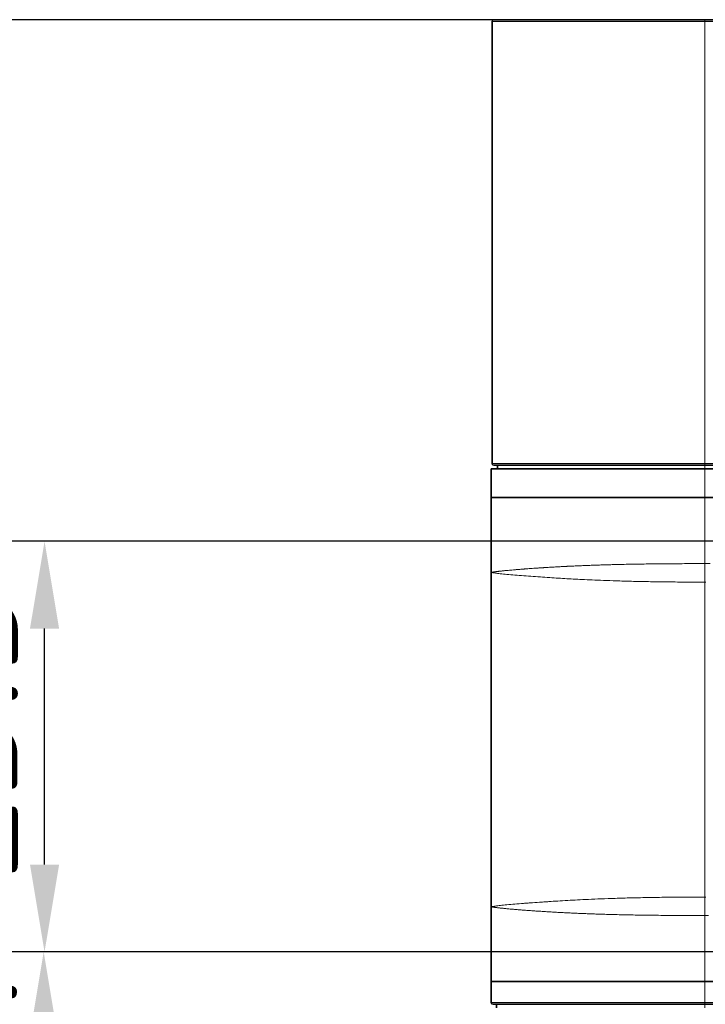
# Model space of a CAD drawing. Header units: millimetres. Extents: x 10 to 830, y 10 to 584.
# Tile 11 of 174: x 151 to 190, y 173 to 229. Entities that reach past the tile are written whole.
import ezdxf

# ---------------------------------------------------------------- set-up
doc = ezdxf.new("R2010")
doc.units = ezdxf.units.MM
doc.header["$LTSCALE"] = 2
for name, color, linetype, lineweight in [('Bemaßung (ISO)', 7, 'Continuous', 25), ('Sichtbar (ISO)', 7, 'Continuous', 35), ('Sichtbar schmal (ISO)', 7, 'Continuous', 18)]:
    doc.layers.add(name, color=color, linetype=linetype, lineweight=lineweight)
doc.styles.add('Notiztext (ISO)', font='isocpeur.ttf')
doc.dimstyles.new('Standard (ISO)', dxfattribs={"dimscale": 2, "dimtxt": 3.5, "dimasz": 2.5, "dimexe": 2, "dimexo": 0, "dimgap": 0.762, "dimtad": 1, "dimtoh": 1, "dimdec": 8, "dimdsep": 46, "dimtxsty": 'Notiztext (ISO)', "dimcen": 0.09, "dimdle": 10, "dimclrd": 256, "dimclre": 256, "dimclrt": 256, "dimadec": 6, "dimazin": 2, "dimtfac": 0.514286, "dimtdec": 3, "dimtmove": 0, "dimatfit": 3, "dimfxl": 1, "dimtolj": 1, "dimlwd": -1, "dimlwe": -1, "dimarcsym": 0})

# ---------------------------------------------------------------- blocks, each defined once
blk = doc.blocks.new('*D27')
at = {"layer": 'Bemaßung (ISO)', "transparency": 16777216}
for p, q in [((208.485, 199.516), (148.639, 199.516)), ((152.639, 181.016), (152.639, 194.516)), ((208.485, 176.016), (148.639, 176.016))]:
    blk.add_line(p, q, dxfattribs=at)
for points in [[(151.806, 194.516), (153.473, 194.516), (152.639, 199.516)], [(151.806, 181.016), (153.473, 181.016), (152.639, 176.016)]]:
    blk.add_solid(points, dxfattribs=at)
at = {"layer": 'Defpoints', "color": 0, "transparency": 16777216}
for p in [(152.639, 199.516), (208.485, 199.516), (208.485, 176.016)]:
    blk.add_point(p, dxfattribs=at)
at = {"layer": 'Bemaßung (ISO)', "transparency": 16777216, "insert": (144.115, 180.066), "char_height": 7, "attachment_point": 1, "rotation": 90, "style": 'Notiztext (ISO)'}
blk.add_mtext('\\A1;23.5', dxfattribs=at)
blk = doc.blocks.new('*D28')
at = {"layer": 'Bemaßung (ISO)', "transparency": 16777216}
for p, q in [((213.635, 176.016), (148.59, 176.016)), ((152.59, 171.016), (152.59, 164.366)), ((181.76, 159.366), (148.59, 159.366))]:
    blk.add_line(p, q, dxfattribs=at)
for points in [[(151.757, 171.016), (153.423, 171.016), (152.59, 176.016)], [(151.757, 164.366), (153.423, 164.366), (152.59, 159.366)]]:
    blk.add_solid(points, dxfattribs=at)
at = {"layer": 'Defpoints', "color": 0, "transparency": 16777216}
for p in [(213.635, 176.016), (152.59, 159.366), (181.76, 159.366)]:
    blk.add_point(p, dxfattribs=at)
at = {"layer": 'Bemaßung (ISO)', "transparency": 16777216, "insert": (144.066, 160.691), "char_height": 7, "attachment_point": 1, "rotation": 90, "style": 'Notiztext (ISO)'}
blk.add_mtext('\\A1;16.7', dxfattribs=at)
blk = doc.blocks.new('*D30')
at = {"layer": 'Bemaßung (ISO)', "transparency": 16777216}
for p, q in [((190.391, 229.366), (125.76, 229.366)), ((129.76, 164.366), (129.76, 224.366)), ((181.76, 159.366), (125.76, 159.366))]:
    blk.add_line(p, q, dxfattribs=at)
for points in [[(128.927, 224.366), (130.593, 224.366), (129.76, 229.366)], [(128.927, 164.366), (130.593, 164.366), (129.76, 159.366)]]:
    blk.add_solid(points, dxfattribs=at)
at = {"layer": 'Defpoints', "color": 0, "transparency": 16777216}
for p in [(129.76, 229.366), (190.391, 229.366), (181.76, 159.366)]:
    blk.add_point(p, dxfattribs=at)
at = {"layer": 'Bemaßung (ISO)', "transparency": 16777216, "insert": (121.236, 190.166), "char_height": 7, "attachment_point": 1, "rotation": 90, "style": 'Notiztext (ISO)'}
blk.add_mtext('\\A1;70', dxfattribs=at)

msp = doc.modelspace()

# ---------------------------------------------------------------- linework, layer by layer
at = {"layer": 'Sichtbar (ISO)'}
for p, q in [((190.39148968, 229.36639479), (278.46294149, 229.36639479)), ((178.23476846, 203.96790502), (178.23476846, 229.26639479)), ((178.18476846, 202.01438938), (178.18476846, 203.66642402)), ((190.39148969, 203.66642402), (178.18476846, 203.66642402)), ((178.53476846, 203.66790502), (178.53476846, 203.86790502)), ((178.53476846, 203.66790502), (190.39148969, 203.66790502)), ((304.37804724, 203.86790502), (190.39148968, 203.86790502)), ((304.37804723, 203.66790502), (190.39148969, 203.66790502)), ((304.37804723, 203.66642402), (190.39148969, 203.66642402)), ((190.39148969, 202.01438861), (210.89544138, 202.01438885)), ((178.18476837, 178.59907746), (178.18476838, 197.73377069)), ((178.18476846, 174.31845866), (178.18476846, 173.11642402)), ((210.89432725, 174.31845936), (190.39148969, 174.31845943)), ((190.39148968, 173.01642402), (178.28476846, 173.01642402)), ((178.48476846, 173.01642402), (178.48476846, 172.81642402)), ((190.39148969, 173.01642402), (304.37804723, 173.01642402))]:
    msp.add_line(p, q, dxfattribs=at)
for centre, start, end in [((178.33476846, 229.26639479), 90, 180), ((178.33476846, 203.96790502), 180, 270), ((178.28476846, 173.11642402), 180, 270)]:
    msp.add_arc(centre, 0.1, start, end, dxfattribs=at)
for points, knots in [([(178.33476846, 229.36639479), (178.33476847, 229.36639479), (178.33505034, 229.36639479), (178.33654737, 229.36639479), (178.3380444, 229.36639479), (178.34072806, 229.36639479), (178.34633441, 229.36639478), (178.35194077, 229.36639478), (178.36038405, 229.3663947), (178.37497554, 229.36639476), (178.38956702, 229.36639482), (178.4105149, 229.3663948), (178.43890814, 229.36639478), (178.46730138, 229.36639475), (178.50307969, 229.36639479), (178.5459502, 229.36639479), (178.58882071, 229.36639478), (178.63873185, 229.36639479), (178.69450607, 229.36639479), (178.7502803, 229.36639479), (178.81192981, 229.36639479), (178.87788716, 229.36639479), (178.94384451, 229.36639479), (179.01409301, 229.36639479), (179.08759974, 229.36639479), (179.16110647, 229.36639479), (179.23786629, 229.36639479), (179.31731846, 229.36639479), (179.39677063, 229.36639479), (179.47891555, 229.36639479), (179.56305256, 229.36639479), (179.64718956, 229.36639479), (179.73326697, 229.36639479), (179.8229066, 229.36639479), (179.91254624, 229.36639478), (180.00570034, 229.36639478), (180.10679734, 229.36639478), (180.20789433, 229.36639479), (180.31702088, 229.36639478), (180.43382919, 229.36639478), (180.5506375, 229.36639479), (180.67519036, 229.36639479), (180.8023135, 229.36639478), (180.92943664, 229.36639477), (181.05904651, 229.36639479), (181.19055762, 229.36639478), (181.32206874, 229.36639478), (181.45542503, 229.36639478), (181.59744099, 229.36639478), (181.73945695, 229.36639479), (181.89017348, 229.36639478), (182.05306751, 229.36639479), (182.21596155, 229.36639479), (182.39106182, 229.36639479), (182.57802236, 229.36639478), (182.7649829, 229.36639477), (182.9637681, 229.36639475), (183.17793302, 229.36639478), (183.39209793, 229.3663948), (183.62166357, 229.36639481), (183.86348, 229.36639476), (184.10529643, 229.36639471), (184.35931044, 229.36639471), (184.63591937, 229.36639476), (184.91252829, 229.36639481), (185.21178224, 229.36639477), (185.52358347, 229.36639478), (185.83538469, 229.36639479), (186.15976194, 229.36639482), (186.46768989, 229.36639476), (186.77561784, 229.3663947), (187.0670728, 229.36639478), (187.33724648, 229.36639479), (187.60742017, 229.36639479), (187.85631358, 229.36639479), (188.08958716, 229.36639479), (188.32286073, 229.36639479), (188.54051605, 229.36639479), (188.7463537, 229.36639479), (188.95219135, 229.36639479), (189.14621163, 229.36639479), (189.33225918, 229.36639479), (189.51830674, 229.36639479), (189.69638163, 229.36639479), (189.8722764, 229.36639479), (190.04817117, 229.36639479), (190.22188584, 229.36639479), (190.39148967, 229.36639479)], [0.00000000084, 0.00000000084, 0.00000000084, 0.00000000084, 0.03448275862, 0.03448275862, 0.03448275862, 0.06896551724, 0.06896551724, 0.06896551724, 0.10344827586, 0.10344827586, 0.10344827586, 0.13793103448, 0.13793103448, 0.13793103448, 0.1724137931, 0.1724137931, 0.1724137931, 0.20689655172, 0.20689655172, 0.20689655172, 0.24137931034, 0.24137931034, 0.24137931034, 0.27586206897, 0.27586206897, 0.27586206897, 0.31034482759, 0.31034482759, 0.31034482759, 0.34482758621, 0.34482758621, 0.34482758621, 0.37931034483, 0.37931034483, 0.37931034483, 0.41379310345, 0.41379310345, 0.41379310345, 0.44827586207, 0.44827586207, 0.44827586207, 0.48275862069, 0.48275862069, 0.48275862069, 0.51724137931, 0.51724137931, 0.51724137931, 0.55172413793, 0.55172413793, 0.55172413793, 0.58620689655, 0.58620689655, 0.58620689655, 0.62068965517, 0.62068965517, 0.62068965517, 0.65517241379, 0.65517241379, 0.65517241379, 0.68965517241, 0.68965517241, 0.68965517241, 0.72413793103, 0.72413793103, 0.72413793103, 0.75862068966, 0.75862068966, 0.75862068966, 0.79310344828, 0.79310344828, 0.79310344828, 0.8275862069, 0.8275862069, 0.8275862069, 0.86206896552, 0.86206896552, 0.86206896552, 0.89655172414, 0.89655172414, 0.89655172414, 0.93103448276, 0.93103448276, 0.93103448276, 0.96551724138, 0.96551724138, 0.96551724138, 1, 1, 1, 1]), ([(190.39148967, 203.86790502), (189.95739589, 203.86790502), (189.54162155, 203.86790502), (189.14616505, 203.86790502), (188.75070854, 203.86790503), (188.37556984, 203.86790503), (188.01474386, 203.86790503), (187.65391787, 203.86790502), (187.30740616, 203.86790502), (186.97957144, 203.86790502), (186.65173671, 203.86790503), (186.34257529, 203.86790502), (186.04939416, 203.86790502), (185.75621304, 203.86790503), (185.47900799, 203.86790503), (185.21236449, 203.86790503), (184.945721, 203.86790502), (184.68965001, 203.86790502), (184.44573511, 203.86790502), (184.20182022, 203.86790502), (183.97006286, 203.86790502), (183.75364553, 203.86790503), (183.5372282, 203.86790503), (183.33613424, 203.86790502), (183.14791963, 203.86790502), (182.95970503, 203.86790502), (182.78437244, 203.86790503), (182.61952015, 203.86790502), (182.45466786, 203.86790502), (182.30029384, 203.86790502), (182.15552219, 203.86790503), (182.01075054, 203.86790503), (181.87555384, 203.86790502), (181.74431545, 203.86790502), (181.61307705, 203.86790502), (181.4857969, 203.86790503), (181.35878551, 203.86790503), (181.23177412, 203.86790502), (181.10509464, 203.86790502), (180.98221498, 203.86790502), (180.85933532, 203.86790502), (180.74027033, 203.86790502), (180.6284157, 203.86790503), (180.51656107, 203.86790503), (180.41184647, 203.86790502), (180.31289257, 203.86790503), (180.21393867, 203.86790503), (180.1206929, 203.86790503), (180.02889052, 203.86790503), (179.93708815, 203.86790502), (179.84677762, 203.86790503), (179.75747945, 203.86790503), (179.66818127, 203.86790502), (179.57994323, 203.86790502), (179.49454902, 203.86790503), (179.40915482, 203.86790503), (179.32657579, 203.86790503), (179.24704384, 203.86790502), (179.16751189, 203.86790502), (179.09105153, 203.86790502), (179.01856002, 203.86790502), (178.9460685, 203.86790502), (178.87755106, 203.86790502), (178.81395218, 203.86790502), (178.7503533, 203.86790502), (178.69167269, 203.86790503), (178.63939273, 203.86790502), (178.58711276, 203.86790502), (178.5412658, 203.86790502), (178.50283037, 203.86790502), (178.46439494, 203.86790502), (178.43340754, 203.86790503), (178.40951667, 203.86790503), (178.3856258, 203.86790502), (178.36888327, 203.86790502), (178.35778325, 203.86790503), (178.34668323, 203.86790503), (178.3411477, 203.86790502), (178.33818655, 203.86790503), (178.33522539, 203.86790503), (178.33476657, 203.86790502), (178.33476846, 203.86790502)], [0, 0, 0, 0, 0.037037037, 0.037037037, 0.037037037, 0.0740740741, 0.0740740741, 0.0740740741, 0.1111111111, 0.1111111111, 0.1111111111, 0.1481481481, 0.1481481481, 0.1481481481, 0.1851851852, 0.1851851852, 0.1851851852, 0.2222222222, 0.2222222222, 0.2222222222, 0.2592592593, 0.2592592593, 0.2592592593, 0.2962962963, 0.2962962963, 0.2962962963, 0.3333333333, 0.3333333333, 0.3333333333, 0.3703703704, 0.3703703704, 0.3703703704, 0.4074074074, 0.4074074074, 0.4074074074, 0.4444444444, 0.4444444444, 0.4444444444, 0.4814814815, 0.4814814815, 0.4814814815, 0.5185185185, 0.5185185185, 0.5185185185, 0.5555555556, 0.5555555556, 0.5555555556, 0.5925925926, 0.5925925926, 0.5925925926, 0.6296296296, 0.6296296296, 0.6296296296, 0.6666666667, 0.6666666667, 0.6666666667, 0.7037037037, 0.7037037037, 0.7037037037, 0.7407407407, 0.7407407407, 0.7407407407, 0.7777777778, 0.7777777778, 0.7777777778, 0.8148148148, 0.8148148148, 0.8148148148, 0.8518518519, 0.8518518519, 0.8518518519, 0.8888888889, 0.8888888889, 0.8888888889, 0.9259259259, 0.9259259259, 0.9259259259, 0.962962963, 0.962962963, 0.962962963, 1, 1, 1, 1]), ([(178.18476837, 197.73377069), (178.18476838, 198.22708735), (178.1847685, 199.20192568), (178.18476845, 200.62880365), (178.18476846, 201.5564594), (178.18476846, 202.01438938)], [0.00000000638, 0.00000000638, 0.00000000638, 0.00000000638, 0.33333333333, 0.66666666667, 1, 1, 1, 1]), ([(178.18476846, 202.01438938), (178.18476846, 202.01438938), (178.22282031, 202.01438839), (179.15870757, 202.01438873), (180.51822986, 202.01438869), (182.33256944, 202.01438869), (185.41385442, 202.01438873), (188.53563138, 202.01438861), (190.39148969, 202.01438861)], [0, 0, 0, 0, 0.2081122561, 0.4003749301, 0.4965062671, 0.5940825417, 0.7892350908, 1, 1, 1, 1]), ([(190.39148969, 174.31845943), (188.53563138, 174.31845943), (185.41385442, 174.31845931), (182.33256944, 174.31845935), (180.51822986, 174.31845935), (179.15870757, 174.31845931), (178.22282031, 174.31845965), (178.18476846, 174.31845866), (178.18476846, 174.31845866)], [0, 0, 0, 0, 0.2107649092, 0.4059174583, 0.5034937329, 0.5996250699, 0.7918877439, 1, 1, 1, 1])]:
    msp.add_open_spline(points, degree=3, knots=knots, dxfattribs=at)
msp.add_open_spline([(178.18476846, 174.31845866), (178.18476846, 174.77639405), (178.18476845, 175.70405701), (178.1847685, 177.13093495), (178.18476837, 178.1057662), (178.18476837, 178.59907746)], degree=3, dxfattribs=at)
at = {"layer": 'Sichtbar schmal (ISO)'}
for p, q in [((190.39148969, 229.26639479), (190.39148969, 229.36639479)), ((178.23476846, 229.26639479), (190.3914897, 229.26639479)), ((190.3914897, 203.96790502), (190.3914897, 229.26639479)), ((190.3914897, 229.26639479), (278.46294149, 229.26639479)), ((190.3914897, 203.96790502), (178.23476846, 203.96790502)), ((190.39148969, 203.96790502), (190.39148969, 203.86790502)), ((190.39148969, 203.86790502), (190.39148969, 203.66790502)), ((190.39148969, 203.66642402), (190.39148969, 202.01438861)), ((304.37804722, 203.96790502), (190.3914897, 203.96790502)), ((190.39158572, 198.23679808), (190.39148969, 202.01438861)), ((190.39153778, 198.23679808), (190.69844447, 198.236796)), ((190.39137996, 197.17854401), (190.45978259, 197.17854907)), ((190.39148947, 179.15429898), (190.39137996, 197.17854401)), ((190.45978259, 179.15429897), (190.39148949, 179.15429898)), ((190.39148971, 178.0960501), (190.39148971, 179.15429898)), ((190.39148969, 174.31845943), (190.3914897, 178.09605006)), ((190.60079009, 178.09605204), (190.3914897, 178.09605006)), ((190.39148969, 173.11642402), (190.39148969, 174.31845943)), ((190.39148969, 173.11642402), (178.18476846, 173.11642402)), ((304.37804723, 173.11642402), (190.39148969, 173.11642402)), ((190.39148969, 173.11642402), (190.39148969, 173.01642402)), ((190.39148969, 172.81642402), (190.39148969, 173.01642402))]:
    msp.add_line(p, q, dxfattribs=at)
for points, knots in [([(178.18476834, 197.73377068), (178.18476834, 197.73377055), (178.18476857, 197.73377038), (178.18476901, 197.73377037), (178.18476945, 197.73377036), (178.18477012, 197.73377037), (178.18477101, 197.73377046), (178.1847719, 197.73377054), (178.18477301, 197.73377067), (178.18477434, 197.73377086), (178.18477567, 197.73377105), (178.18477723, 197.73377129), (178.184779, 197.73377158), (178.18478078, 197.73377187), (178.18478278, 197.73377222), (178.184785, 197.73377262), (178.18478722, 197.73377302), (178.18478965, 197.73377347), (178.18479231, 197.73377397), (178.18479498, 197.73377448), (178.18479786, 197.73377504), (178.18480097, 197.73377565), (178.18480408, 197.73377626), (178.18480741, 197.73377692), (178.18481098, 197.73377764), (178.18481455, 197.73377836), (178.18481818, 197.7337791), (178.18482234, 197.73377996), (178.1848265, 197.73378082), (178.18482839, 197.73378118), (178.18483507, 197.73378259), (178.18484175, 197.733784), (178.18485392, 197.73378653), (178.18486441, 197.73378877), (178.1848749, 197.73379102), (178.18488669, 197.73379353), (178.18489917, 197.73379623), (178.18491165, 197.73379892), (178.18492502, 197.73380182), (178.18493937, 197.73380495), (178.18495372, 197.73380808), (178.18496834, 197.73381125), (178.18498505, 197.73381494), (178.18500176, 197.73381863), (178.1850094, 197.73382019), (178.18503624, 197.7338262), (178.18504966, 197.7338292), (178.18507154, 197.73383402), (178.18509251, 197.73383862), (178.18511349, 197.73384322), (178.18513314, 197.7338476), (178.18515425, 197.7338523), (178.18517537, 197.733857), (178.18519805, 197.73386203), (178.18522149, 197.73386723), (178.18524493, 197.73387243), (178.18526911, 197.73387781), (178.18529426, 197.73388341), (178.18531941, 197.73388901), (178.18534555, 197.73389483), (178.18537258, 197.73390084), (178.1853996, 197.73390686), (178.18542751, 197.73391307), (178.18545648, 197.73391953), (178.18548545, 197.73392598), (178.1855155, 197.73393269), (178.18554599, 197.73393946), (178.18557648, 197.73394624), (178.18560734, 197.73395308), (178.18564114, 197.73396065), (178.18567494, 197.73396822), (178.18571191, 197.73397651), (178.18574196, 197.73398309), (178.185772, 197.73398967), (178.18579426, 197.73399455), (178.18584847, 197.73400678), (178.18590268, 197.73401901), (178.18599087, 197.73403859), (178.18607555, 197.73405723), (178.18616023, 197.73407587), (178.1862397, 197.73409358), (178.18632512, 197.73411257), (178.18641055, 197.73413156), (178.18650239, 197.73415183), (178.1865974, 197.73417279), (178.18669241, 197.73419375), (178.18679046, 197.7342154), (178.18689259, 197.7342379), (178.18699472, 197.73426041), (178.18710096, 197.73428377), (178.18721091, 197.7343079), (178.18732086, 197.73433203), (178.1874345, 197.73435693), (178.18755258, 197.73438279), (178.18767066, 197.73440865), (178.18779325, 197.73443546), (178.1879178, 197.73446256), (178.18804235, 197.73448966), (178.1881686, 197.73451704), (178.1883068, 197.73454722), (178.188445, 197.73457741), (178.1885961, 197.73461039), (178.18871979, 197.73463677), (178.18884347, 197.73466316), (178.18893615, 197.73468294), (178.18915699, 197.73473121), (178.18937782, 197.73477948), (178.18973516, 197.73485624), (178.19007938, 197.73492931), (178.1904236, 197.73500238), (178.19074765, 197.73507175), (178.19109643, 197.73514605), (178.19144521, 197.73522035), (178.19182065, 197.73529959), (178.19220984, 197.73538144), (178.19259902, 197.73546328), (178.19300142, 197.73554774), (178.19342133, 197.73563547), (178.19384125, 197.7357232), (178.19427884, 197.73581421), (178.19473265, 197.73590815), (178.19518646, 197.73600209), (178.19565637, 197.73609896), (178.19614555, 197.73619947), (178.19663472, 197.73629998), (178.19714344, 197.73640413), (178.19766178, 197.73650944), (178.19818012, 197.73661475), (178.19870703, 197.73672122), (178.19928314, 197.73683805), (178.19985924, 197.73695488), (178.20048858, 197.73708206), (178.20101141, 197.73718531), (178.20153423, 197.73728855), (178.20193525, 197.73736782), (178.2028484, 197.73755121), (178.20376156, 197.73773461), (178.20522193, 197.73802223), (178.20663711, 197.73829618), (178.20805228, 197.73857013), (178.20939264, 197.7388303), (178.21083837, 197.73910836), (178.2122841, 197.73938641), (178.21384343, 197.73968238), (178.21546565, 197.73998774), (178.21708787, 197.74029309), (178.2187707, 197.74060781), (178.22053263, 197.74093433), (178.22229457, 197.74126085), (178.22413631, 197.74159918), (178.22605325, 197.74194812), (178.22797019, 197.74229706), (178.22996183, 197.74265662), (178.23204165, 197.74302912), (178.23412147, 197.74340162), (178.2362907, 197.74378707), (178.23851224, 197.74417733), (178.24073378, 197.74456759), (178.24300306, 197.74496263), (178.24547965, 197.74539274), (178.24795623, 197.74582285), (178.25065773, 197.74628816), (178.25295876, 197.74667536), (178.25525979, 197.74706256), (178.25709262, 197.747371), (178.26096469, 197.74802519), (178.26483676, 197.74867938), (178.27089958, 197.74968097), (178.27682317, 197.75063608), (178.28274676, 197.75159119), (178.2884038, 197.75249803), (178.29451634, 197.75346316), (178.30062888, 197.75442828), (178.30723289, 197.75545236), (178.31413092, 197.75650642), (178.32102895, 197.75756047), (178.32821082, 197.75864426), (178.33575578, 197.75976586), (178.34330075, 197.76088746), (178.35121182, 197.76204696), (178.35948195, 197.76324149), (178.36775209, 197.76443602), (178.37637991, 197.76566554), (178.38540267, 197.7669333), (178.39442543, 197.76820107), (178.40384559, 197.76950713), (178.41361341, 197.7708413), (178.42338124, 197.77217548), (178.43348794, 197.7735376), (178.44421196, 197.77496549), (178.45493598, 197.77639338), (178.46631144, 197.77788798), (178.4772984, 197.77930586), (178.48828535, 197.78072374), (178.49875071, 197.78206021), (178.5129752, 197.78386241), (178.52719968, 197.78566461), (178.5454067, 197.78794153), (178.56436037, 197.79027321), (178.58331405, 197.79260489), (178.60285859, 197.79498385), (178.6241988, 197.79752656), (178.62812291, 197.79799412), (178.63210904, 197.79846733), (178.63615692, 197.79894597), (178.65412227, 197.80107029), (178.67330753, 197.80330174), (178.69363129, 197.80562246), (178.71853431, 197.80846606), (178.74513649, 197.8114426), (178.77367818, 197.8145609), (178.80221987, 197.81767921), (178.83270376, 197.82093962), (178.86529482, 197.8243419), (178.89788589, 197.82774418), (178.93258795, 197.83128833), (178.96944561, 197.83496545), (179.00630327, 197.83864256), (179.04529725, 197.84245182), (179.08709845, 197.84643154), (179.12889965, 197.85041126), (179.17358589, 197.85456651), (179.21921906, 197.85874019), (179.26485222, 197.86291386), (179.31112436, 197.86707809), (179.36676535, 197.87189138), (179.42240633, 197.87670467), (179.48862269, 197.88231153), (179.53068215, 197.88588512), (179.57274161, 197.88945871), (179.58923392, 197.89079471), (179.61441596, 197.89283695), (179.63959799, 197.8948792), (179.67405189, 197.89771829), (179.70836967, 197.90051164), (179.74268746, 197.90330499), (179.7767002, 197.90602305), (179.81317404, 197.90890917), (179.84964789, 197.91179529), (179.88863137, 197.91485905), (179.92949108, 197.91802956), (179.97035079, 197.92120007), (180.01307233, 197.92447421), (180.05800962, 197.9278728), (180.08194768, 197.92968323), (180.10651695, 197.9315296), (180.13170944, 197.93341046), (180.15380911, 197.9350604), (180.17638838, 197.93673688), (180.19943957, 197.93843889), (180.24876795, 197.94208111), (180.3002441, 197.94583733), (180.35447284, 197.94972783), (180.40870158, 197.95361833), (180.46572379, 197.95765069), (180.5237591, 197.96173963), (180.58179441, 197.96582856), (180.64069572, 197.9699406), (180.70792394, 197.97447427), (180.77515216, 197.97900795), (180.85122554, 197.98411125), (180.90756174, 197.98793177), (180.96389793, 197.99175229), (180.99989757, 197.99408541), (181.04135267, 197.99673113), (181.08280776, 197.99937685), (181.12998284, 198.00243599), (181.17575664, 198.0053629), (181.1915977, 198.00637582), (181.20726499, 198.00736957), (181.22283588, 198.00835094), (181.2522581, 198.01020529), (181.28133485, 198.01201541), (181.31061105, 198.01382709), (181.35538084, 198.01659756), (181.40062352, 198.01937926), (181.4458201, 198.02212371), (181.49101668, 198.02486816), (181.53616453, 198.02757345), (181.58132877, 198.03025274), (181.62649301, 198.03293203), (181.67167234, 198.03558515), (181.71708091, 198.0382142), (181.76248947, 198.04084325), (181.80813372, 198.04345087), (181.85301863, 198.04600808), (181.89790354, 198.04856528), (181.94200789, 198.05106171), (181.98908251, 198.05363437), (182.03615714, 198.05620704), (182.08626981, 198.05889443), (182.12521174, 198.06109309), (182.16415367, 198.06329175), (182.19171101, 198.06486042), (182.26134427, 198.06838423), (182.32295805, 198.0715022), (182.41779886, 198.0764198), (182.50962168, 198.08112108), (182.52157308, 198.08173299), (182.53346843, 198.08234123), (182.54522318, 198.08294136), (182.64728981, 198.08815232), (182.7389383, 198.09246295), (182.83451538, 198.0968361), (182.93009245, 198.10120925), (183.02965367, 198.10572239), (183.12933886, 198.11006843), (183.22902405, 198.11441448), (183.32882408, 198.11857273), (183.42981083, 198.12263837), (183.53079758, 198.126704), (183.63297239, 198.13068262), (183.73601987, 198.1345459), (183.83906734, 198.13840917), (183.9429869, 198.14215509), (184.04802807, 198.14579102), (184.15306924, 198.14942696), (184.25923346, 198.1529554), (184.36587312, 198.15637375), (184.47251278, 198.15979209), (184.57962397, 198.1630927), (184.68957019, 198.16629407), (184.79951641, 198.16949544), (184.91230746, 198.1726241), (185.01911381, 198.17555199), (185.12592015, 198.17847988), (185.22671917, 198.18111491), (185.35447958, 198.18414751), (185.45600253, 198.18655733), (185.57448476, 198.18931838), (185.69441744, 198.19199489), (185.72541268, 198.19268661), (185.75649605, 198.19337267), (185.78738137, 198.19404557), (185.93777404, 198.19732217), (186.08380142, 198.20017627), (186.23402678, 198.20291408), (186.38425213, 198.20565188), (186.53867504, 198.20829762), (186.6951645, 198.21075303), (186.85165396, 198.21320844), (187.01021045, 198.21546828), (187.17156421, 198.21756243), (187.33291798, 198.21965658), (187.49706888, 198.22158611), (187.66397767, 198.22334227), (187.83088646, 198.22509844), (188.00055318, 198.22668104), (188.17314015, 198.22809257), (188.34572711, 198.22950409), (188.52123432, 198.23074456), (188.69977193, 198.2318133), (188.87830954, 198.23288205), (189.05987756, 198.23377905), (189.24457967, 198.23450449), (189.42928178, 198.23522992), (189.61711797, 198.23578382), (189.80825777, 198.23616612), (189.99939758, 198.23654842), (190.1938422, 198.23675902), (190.39153381, 198.23679806)], [0.00008295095, 0.00008295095, 0.00008295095, 0.00008295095, 0.01538461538, 0.01538461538, 0.01538461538, 0.03076923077, 0.03076923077, 0.03076923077, 0.04615384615, 0.04615384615, 0.04615384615, 0.06153846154, 0.06153846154, 0.06153846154, 0.07692307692, 0.07692307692, 0.07692307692, 0.09230769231, 0.09230769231, 0.09230769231, 0.10769230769, 0.10769230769, 0.10769230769, 0.12307692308, 0.12307692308, 0.12307692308, 0.13846153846, 0.13846153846, 0.13846153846, 0.15384615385, 0.15384615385, 0.15384615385, 0.16923076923, 0.16923076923, 0.16923076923, 0.18461538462, 0.18461538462, 0.18461538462, 0.2, 0.2, 0.2, 0.21538461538, 0.21538461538, 0.21538461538, 0.23076923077, 0.23076923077, 0.23076923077, 0.23846153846, 0.23846153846, 0.23846153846, 0.24615384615, 0.24615384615, 0.24615384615, 0.25384615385, 0.25384615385, 0.25384615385, 0.26153846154, 0.26153846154, 0.26153846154, 0.26923076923, 0.26923076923, 0.26923076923, 0.27692307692, 0.27692307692, 0.27692307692, 0.28461538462, 0.28461538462, 0.28461538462, 0.29230769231, 0.29230769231, 0.29230769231, 0.3, 0.3, 0.3, 0.30769230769, 0.30769230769, 0.30769230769, 0.31538461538, 0.31538461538, 0.31538461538, 0.32307692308, 0.32307692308, 0.32307692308, 0.33076923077, 0.33076923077, 0.33076923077, 0.33846153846, 0.33846153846, 0.33846153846, 0.34615384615, 0.34615384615, 0.34615384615, 0.35384615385, 0.35384615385, 0.35384615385, 0.36153846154, 0.36153846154, 0.36153846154, 0.36923076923, 0.36923076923, 0.36923076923, 0.37692307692, 0.37692307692, 0.37692307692, 0.38461538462, 0.38461538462, 0.38461538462, 0.39230769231, 0.39230769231, 0.39230769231, 0.4, 0.4, 0.4, 0.40769230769, 0.40769230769, 0.40769230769, 0.41538461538, 0.41538461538, 0.41538461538, 0.42307692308, 0.42307692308, 0.42307692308, 0.43076923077, 0.43076923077, 0.43076923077, 0.43846153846, 0.43846153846, 0.43846153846, 0.44615384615, 0.44615384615, 0.44615384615, 0.45384615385, 0.45384615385, 0.45384615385, 0.46153846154, 0.46153846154, 0.46153846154, 0.46923076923, 0.46923076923, 0.46923076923, 0.47692307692, 0.47692307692, 0.47692307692, 0.48461538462, 0.48461538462, 0.48461538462, 0.49230769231, 0.49230769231, 0.49230769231, 0.5, 0.5, 0.5, 0.50769230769, 0.50769230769, 0.50769230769, 0.51538461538, 0.51538461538, 0.51538461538, 0.52307692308, 0.52307692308, 0.52307692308, 0.53076923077, 0.53076923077, 0.53076923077, 0.53846153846, 0.53846153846, 0.53846153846, 0.54615384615, 0.54615384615, 0.54615384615, 0.55384615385, 0.55384615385, 0.55384615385, 0.56153846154, 0.56153846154, 0.56153846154, 0.56923076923, 0.56923076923, 0.56923076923, 0.57692307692, 0.57692307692, 0.57692307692, 0.58461538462, 0.58461538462, 0.58461538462, 0.59230769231, 0.59230769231, 0.59230769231, 0.6, 0.6, 0.6, 0.60769230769, 0.60769230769, 0.60769230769, 0.61538461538, 0.61538461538, 0.61538461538, 0.62307692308, 0.62307692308, 0.62307692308, 0.63076923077, 0.63076923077, 0.63076923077, 0.63218372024, 0.63218372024, 0.63218372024, 0.63846153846, 0.63846153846, 0.63846153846, 0.64615384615, 0.64615384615, 0.64615384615, 0.65384615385, 0.65384615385, 0.65384615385, 0.66153846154, 0.66153846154, 0.66153846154, 0.66923076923, 0.66923076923, 0.66923076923, 0.67692307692, 0.67692307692, 0.67692307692, 0.68461538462, 0.68461538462, 0.68461538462, 0.69230769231, 0.69230769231, 0.69230769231, 0.7, 0.7, 0.7, 0.70769230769, 0.70769230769, 0.70769230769, 0.71538461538, 0.71538461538, 0.71538461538, 0.72307692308, 0.72307692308, 0.72307692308, 0.73076923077, 0.73076923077, 0.73076923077, 0.73486691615, 0.73486691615, 0.73486691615, 0.73846153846, 0.73846153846, 0.73846153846, 0.74615384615, 0.74615384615, 0.74615384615, 0.75384615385, 0.75384615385, 0.75384615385, 0.76153846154, 0.76153846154, 0.76153846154, 0.76923076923, 0.76923076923, 0.76923076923, 0.77692307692, 0.77692307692, 0.77692307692, 0.78461538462, 0.78461538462, 0.78461538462, 0.7872774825, 0.7872774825, 0.7872774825, 0.79230769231, 0.79230769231, 0.79230769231, 0.8, 0.8, 0.8, 0.80769230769, 0.80769230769, 0.80769230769, 0.81538461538, 0.81538461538, 0.81538461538, 0.82307692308, 0.82307692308, 0.82307692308, 0.83076923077, 0.83076923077, 0.83076923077, 0.83846153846, 0.83846153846, 0.83846153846, 0.84615384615, 0.84615384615, 0.84615384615, 0.85296025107, 0.85296025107, 0.85296025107, 0.85384615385, 0.85384615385, 0.85384615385, 0.86153846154, 0.86153846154, 0.86153846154, 0.86923076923, 0.86923076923, 0.86923076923, 0.87692307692, 0.87692307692, 0.87692307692, 0.88461538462, 0.88461538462, 0.88461538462, 0.89230769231, 0.89230769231, 0.89230769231, 0.9, 0.9, 0.9, 0.90769230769, 0.90769230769, 0.90769230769, 0.91538461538, 0.91538461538, 0.91538461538, 0.92307692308, 0.92307692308, 0.92307692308, 0.92918950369, 0.92918950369, 0.92918950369, 0.93076923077, 0.93076923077, 0.93076923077, 0.93846153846, 0.93846153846, 0.93846153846, 0.94615384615, 0.94615384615, 0.94615384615, 0.95384615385, 0.95384615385, 0.95384615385, 0.96153846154, 0.96153846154, 0.96153846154, 0.96923076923, 0.96923076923, 0.96923076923, 0.97692307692, 0.97692307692, 0.97692307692, 0.98461538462, 0.98461538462, 0.98461538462, 0.99230769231, 0.99230769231, 0.99230769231, 1, 1, 1, 1]), ([(190.39153381, 198.23679806), (190.39149016, 198.07310929), (190.39145064, 197.89903399), (190.39143265, 197.72056112), (190.39141466, 197.54208824), (190.3914182, 197.35921795), (190.39137996, 197.17854401)], [0.0000000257, 0.0000000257, 0.0000000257, 0.0000000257, 0.5, 0.5, 0.5, 1, 1, 1, 1]), ([(190.39137996, 197.17854401), (190.08309581, 197.17862653), (189.77501367, 197.17927355), (189.46778879, 197.18059656), (189.12980342, 197.18205203), (188.79285555, 197.18432562), (188.45723663, 197.1875637), (188.11117109, 197.19090257), (187.76651851, 197.19526689), (187.42407348, 197.20079564), (187.09112691, 197.20617103), (186.76026712, 197.21264715), (186.43278209, 197.22027242), (186.13301509, 197.22725229), (185.83607575, 197.23519502), (185.54214398, 197.24413848), (185.28225564, 197.2520461), (185.02471853, 197.26073606), (184.77019572, 197.27013851), (184.5452344, 197.27844891), (184.32262785, 197.2873159), (184.10305314, 197.29666642), (183.90686715, 197.30502094), (183.71310151, 197.31376146), (183.52235351, 197.3228316), (183.34598118, 197.33121818), (183.17218878, 197.33988657), (183.0010277, 197.34885647), (182.83468876, 197.35757366), (182.67083496, 197.36657562), (182.51097916, 197.37574307), (182.34553709, 197.38523087), (182.18437732, 197.39489594), (182.0282647, 197.40447411), (181.85530578, 197.41508587), (181.68854206, 197.42559098), (181.52786231, 197.43597548), (181.34185223, 197.44799704), (181.16399551, 197.45985697), (180.9940849, 197.47159641), (180.80119307, 197.48492368), (180.61854221, 197.49809566), (180.44741331, 197.5106872), (180.25737518, 197.52467007), (180.08154598, 197.53793714), (179.91865388, 197.55067734), (179.7370681, 197.56487962), (179.57155916, 197.57842717), (179.4222963, 197.59135418), (179.25520825, 197.60582496), (179.10847827, 197.61951815), (178.98097428, 197.63219459), (178.83801161, 197.64640792), (178.71921941, 197.65934302), (178.62206915, 197.67069138), (178.51369185, 197.68335121), (178.43224797, 197.69403637), (178.37029562, 197.70283921), (178.30131762, 197.71264033), (178.2565013, 197.72010799), (178.22801122, 197.7252425), (178.19650404, 197.73092076), (178.18496807, 197.73374528), (178.18476837, 197.73377069)], [0, 0, 0, 0, 0.0439033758, 0.0439033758, 0.0439033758, 0.0922025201, 0.0922025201, 0.0922025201, 0.1420050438, 0.1420050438, 0.1420050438, 0.1904261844, 0.1904261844, 0.1904261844, 0.2347490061, 0.2347490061, 0.2347490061, 0.273938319, 0.273938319, 0.273938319, 0.3085759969, 0.3085759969, 0.3085759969, 0.3395241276, 0.3395241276, 0.3395241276, 0.3681398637, 0.3681398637, 0.3681398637, 0.3959494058, 0.3959494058, 0.3959494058, 0.4247307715, 0.4247307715, 0.4247307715, 0.4566179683, 0.4566179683, 0.4566179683, 0.4935320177, 0.4935320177, 0.4935320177, 0.535438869, 0.535438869, 0.535438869, 0.5819763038, 0.5819763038, 0.5819763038, 0.6338544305, 0.6338544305, 0.6338544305, 0.6919279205, 0.6919279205, 0.6919279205, 0.7570422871, 0.7570422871, 0.7570422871, 0.829681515, 0.829681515, 0.829681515, 0.9105583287, 0.9105583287, 0.9105583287, 1, 1, 1, 1]), ([(178.18476834, 178.59907746), (178.1847689, 178.59910274), (178.19697596, 178.60204489), (178.23004495, 178.60796579), (178.25950359, 178.61324026), (178.30560829, 178.62087859), (178.3764827, 178.63088005), (178.4393226, 178.63974771), (178.52161731, 178.65047311), (178.63060338, 178.66314576), (178.63355938, 178.66348948), (178.63653507, 178.66383463), (178.63953062, 178.6641812), (178.73466954, 178.67518838), (178.84977985, 178.68763169), (178.98684333, 178.70123134), (179.11265376, 178.71371445), (179.25705166, 178.72717182), (179.42108544, 178.74138383), (179.56763615, 178.75408109), (179.72991899, 178.7673807), (179.90759521, 178.78130142), (179.98851496, 178.78764139), (180.07264747, 178.79411018), (180.16017698, 178.80073427), (180.24461661, 178.80712453), (180.33221873, 178.8136593), (180.42310634, 178.82036236), (180.58833971, 178.83254851), (180.76438426, 178.84529084), (180.95019334, 178.85820283), (181.05303722, 178.86534952), (181.1589097, 178.87254818), (181.26774059, 178.87980083), (181.33570394, 178.88433001), (181.40482025, 178.88888024), (181.47513967, 178.89345203), (181.64316101, 178.90437585), (181.81787727, 178.91542271), (181.9995765, 178.92660713), (182.17406439, 178.93734766), (182.35500751, 178.94821507), (182.54109685, 178.9588284), (182.54782, 178.95921185), (182.55454981, 178.95959496), (182.56128621, 178.95997774), (182.74265756, 178.97028364), (182.92883039, 178.98034504), (183.11812613, 178.99005114), (183.32504126, 179.00066066), (183.53567426, 179.01084567), (183.74975936, 179.02060282), (183.98320949, 179.03124255), (184.22076518, 179.04137352), (184.46143265, 179.05089387), (184.7290539, 179.06148047), (185.00051981, 179.07131201), (185.27472591, 179.08026903), (185.42295879, 179.08511109), (185.57201265, 179.08969759), (185.72183665, 179.094031), (185.88218605, 179.09866884), (186.04341893, 179.10301678), (186.20555739, 179.10707786), (186.55097783, 179.1157296), (186.90041942, 179.1230794), (187.25239617, 179.12917588), (187.61652677, 179.13548288), (187.98336931, 179.14044852), (188.3519061, 179.14423081), (188.70810783, 179.14788651), (189.06589211, 179.15043674), (189.42478842, 179.15205678), (189.74631936, 179.15350816), (190.06874268, 179.15421295), (190.39148928, 179.15429898)], [0.00000000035, 0.00000000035, 0.00000000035, 0.00000000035, 0.09134242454, 0.09134242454, 0.09134242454, 0.17271242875, 0.17271242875, 0.17271242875, 0.24485810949, 0.24485810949, 0.24485810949, 0.24681489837, 0.24681489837, 0.24681489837, 0.30896256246, 0.30896256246, 0.30896256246, 0.36600784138, 0.36600784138, 0.36600784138, 0.41697310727, 0.41697310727, 0.41697310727, 0.44018441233, 0.44018441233, 0.44018441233, 0.46257633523, 0.46257633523, 0.46257633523, 0.5032847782, 0.5032847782, 0.5032847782, 0.52581658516, 0.52581658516, 0.52581658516, 0.53988738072, 0.53988738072, 0.53988738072, 0.57350816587, 0.57350816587, 0.57350816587, 0.60579459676, 0.60579459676, 0.60579459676, 0.60696106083, 0.60696106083, 0.60696106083, 0.63836707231, 0.63836707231, 0.63836707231, 0.67269631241, 0.67269631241, 0.67269631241, 0.71013079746, 0.71013079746, 0.71013079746, 0.75175779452, 0.75175779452, 0.75175779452, 0.77426090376, 0.77426090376, 0.77426090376, 0.79834489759, 0.79834489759, 0.79834489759, 0.84965353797, 0.84965353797, 0.84965353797, 0.90273387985, 0.90273387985, 0.90273387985, 0.95403760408, 0.95403760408, 0.95403760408, 1, 1, 1, 1])]:
    msp.add_open_spline(points, degree=3, knots=knots, dxfattribs=at)
msp.add_open_spline([(190.3914897, 178.09605006), (190.19111602, 178.09608938), (189.79722193, 178.09652145), (189.22626151, 178.09823157), (188.67449696, 178.10100274), (188.141208, 178.10483567), (187.62574147, 178.10972855), (187.12712213, 178.11568784), (186.64549799, 178.12268956), (186.17673885, 178.13082314), (185.73258739, 178.13975485), (185.26544635, 178.1507302), (184.94947829, 178.15910084), (184.59691876, 178.16924096), (184.25847479, 178.17997792), (183.92086612, 178.19162809), (183.58809141, 178.20409861), (183.25879623, 178.21744454), (182.93550681, 178.2315385), (182.61029671, 178.24683499), (182.3128539, 178.26164333), (181.93262054, 178.28227181), (181.88333236, 178.2851779), (181.74128891, 178.29324532), (181.6202371, 178.30034243), (181.4899229, 178.308112), (181.3586648, 178.31611465), (181.22450455, 178.3244651), (181.08802704, 178.33314386), (180.95003831, 178.34211415), (180.8084289, 178.35154259), (180.67278729, 178.36079948), (180.508986, 178.37223702), (180.36178964, 178.3827196), (180.219094, 178.39308767), (180.08403679, 178.40311503), (179.95558173, 178.41286602), (179.83395259, 178.42230947), (179.71827815, 178.43150574), (179.61076902, 178.44024455), (179.50238275, 178.44930665), (179.42598801, 178.45577932), (179.25804448, 178.4705327), (179.13245236, 178.48212208), (179.01239717, 178.493614), (178.90678975, 178.50418704), (178.81228661, 178.51406034), (178.72878907, 178.52317872), (178.65544813, 178.5315438), (178.59116832, 178.53920427), (178.53650926, 178.54596376), (178.48473126, 178.55255904), (178.45648099, 178.55623941), (178.42492863, 178.56044588), (178.39714705, 178.56425637), (178.37112611, 178.56791815), (178.34729763, 178.57136422), (178.32542088, 178.57461534), (178.30551547, 178.57765548), (178.28724414, 178.58052798), (178.27144842, 178.58307549), (178.25462315, 178.58588406), (178.24948237, 178.58676691), (178.24183644, 178.58808535), (178.23546986, 178.58920666), (178.22935086, 178.59030043), (178.22373994, 178.59132099), (178.21854618, 178.59228144), (178.2137933, 178.59317507), (178.20939931, 178.59401559), (178.20559156, 178.5947549), (178.20146713, 178.59557168), (178.20033612, 178.59579927), (178.19853333, 178.59616228), (178.19703877, 178.59646652), (178.19558771, 178.59676406), (178.1942493, 178.59704088), (178.1930019, 178.59730098), (178.19185334, 178.59754239), (178.19078434, 178.59776893), (178.18985469, 178.59796733), (178.18883512, 178.59818689), (178.18857356, 178.59824362), (178.18813805, 178.59833808), (178.18777807, 178.59841653), (178.1874265, 178.59849336), (178.18710116, 178.5985647), (178.18679677, 178.59863166), (178.18651551, 178.5986937), (178.18625275, 178.59875183), (178.18602374, 178.59880259), (178.18577093, 178.59885876), (178.18570814, 178.59887273), (178.1856013, 178.59889649), (178.18551309, 178.59891612), (178.18542669, 178.59893534), (178.18534659, 178.59895316), (178.18527149, 178.59896985), (178.18520198, 178.59898528), (178.1851369, 178.59899971), (178.18508012, 178.59901227), (178.18501723, 178.59902613), (178.18500186, 178.5990295), (178.18497542, 178.5990353), (178.1849536, 178.59904007), (178.18493219, 178.59904473), (178.18491232, 178.59904904), (178.18489368, 178.59905306), (178.18487636, 178.59905677), (178.18486032, 178.59906018), (178.18484558, 178.5990633), (178.18483213, 178.59906611), (178.18481995, 178.59906862), (178.18480907, 178.59907082), (178.18479947, 178.59907272), (178.18479115, 178.59907432), (178.18478411, 178.59907561), (178.18477836, 178.5990766), (178.18477388, 178.59907728), (178.18477069, 178.59907766), (178.18476875, 178.59907774), (178.18476837, 178.59907758), (178.18476837, 178.59907746)], degree=3, dxfattribs=at)

# ---------------------------------------------------------------- dimensions: what is measured, and where the dimension line sits
at = {"layer": 'Bemaßung (ISO)'}
for base, p1, p2, override, picture, middle in [((129.760026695, 229.3663947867), (181.760026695, 159.3663947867), (190.3914896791, 229.3663947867), {"dimgap": 0.762, "dimtoh": 0, "dimdec": 8, "dimtol": 0, "dimlim": 0, "dimtp": 0, "dimtm": 0, "dimtdec": 3, "dimtofl": 0, "dimatfit": 1}, '*D30', (129.760026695, 194.3663947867)), ((152.6394902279, 199.5164240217), (208.4850472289, 176.0164240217), (208.4850472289, 199.5164240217), {"dimgap": 0.762, "dimtoh": 0, "dimdec": 8, "dimtol": 0, "dimlim": 0, "dimtp": 0, "dimtm": 0, "dimtdec": 3, "dimtofl": 0, "dimatfit": 1}, '*D27', (152.6394902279, 187.7664240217)), ((152.58998055, 159.36639479), (213.63504723, 176.01642402), (181.76002669, 159.36639479), {"dimgap": 0.762, "dimtoh": 0, "dimdec": 1, "dimtol": 0, "dimlim": 0, "dimtp": 0, "dimtm": 0, "dimtdec": 3, "dimtofl": 0, "dimatfit": 1}, '*D28', (152.58998055, 167.6914094))]:
    dim = msp.add_linear_dim(base=base, p1=p1, p2=p2, angle=90, dimstyle='Standard (ISO)', override=override, dxfattribs=at)
    dim.commit()
    dim.dimension.update_dxf_attribs({"geometry": picture, "text_midpoint": middle, "dimtype": 160})

doc.saveas('drawing.dxf')
